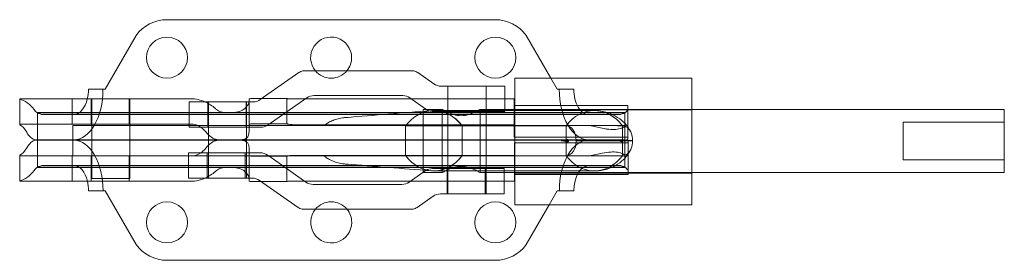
# Model space of a CAD drawing. Extents: x 34.5 to 49.7, y 9.5 to 20.4.
# Tile 2 of 3: x 34.5 to 44.2, y 18 to 20.4. Entities that reach past the tile are written whole.
import ezdxf

# ---------------------------------------------------------------- set-up
doc = ezdxf.new("R2010")
doc.units = 0
doc.header["$LTSCALE"] = 0.25
doc.header["$MEASUREMENT"] = 0
doc.layers.get('0').update_dxf_attribs({"linetype": 'CONTINUOUS'})
doc.layers.add('BORDER', color=7, linetype='CONTINUOUS')

# ---------------------------------------------------------------- blocks, each defined once
blk = doc.blocks.new('A$C0D86615D')
at = {"color": 0, "linetype": 'Continuous', "lineweight": 0}
for p, q in [((21.4913, 14.7455), (18.2413, 14.7455)), ((17.9365, 14.589), (17.6297, 14.058)), ((22.0404, 14.1658), (21.796, 14.589)), ((19.5871, 14.2403), (20.685, 14.2403)), ((19.5466, 14.2217), (19.1656, 13.9549)), ((20.8837, 14.1109), (20.7254, 14.2217)), ((21.684, 14.1658), (21.684, 13.8468)), ((23.434, 14.1658), (21.684, 14.1658)), ((22.1026, 14.058), (22.0404, 14.1658)), ((23.434, 12.9158), (23.434, 14.1658)), ((17.6297, 14.058), (17.4643, 14.058)), ((21.2112, 14.0883), (20.9554, 14.0883)), ((21.0227, 13.023), (21.0227, 14.0883)), ((21.5862, 14.0883), (21.2112, 14.0883)), ((21.3997, 13.023), (21.3997, 14.0883)), ((21.5862, 14.0883), (21.5862, 13.8565)), ((22.2683, 14.058), (22.1026, 14.058)), ((16.7843, 13.9632), (16.7843, 13.7132)), ((16.7843, 13.9632), (17.1787, 13.9632)), ((17.1787, 13.9632), (17.3037, 13.9632)), ((17.3037, 13.9632), (17.3037, 13.7132)), ((17.3037, 13.9632), (17.9688, 13.9632)), ((17.4912, 13.7132), (17.4912, 13.9632)), ((17.4972, 13.7132), (17.4972, 13.9632)), ((17.8662, 13.7132), (17.8662, 13.9632)), ((17.8742, 13.7132), (17.8742, 13.9632)), ((17.9688, 13.9632), (18.4785, 13.9632)), ((19.0537, 13.9323), (19.0537, 13.9613)), ((19.1162, 13.9652), (19.1803, 13.9652)), ((19.1803, 13.9652), (19.4287, 13.9652)), ((19.2444, 13.7049), (19.6254, 13.9717)), ((19.4287, 13.8339), (19.4287, 13.9652)), ((19.4912, 13.9613), (19.6106, 13.9613)), ((19.6106, 13.9613), (20.6614, 13.9613)), ((19.6971, 13.9943), (20.5749, 13.9943)), ((20.6466, 13.9717), (20.8048, 13.8609)), ((20.6614, 13.9613), (21.5862, 13.9613)), ((21.5862, 13.9613), (21.6787, 13.9613)), ((21.6787, 13.8584), (21.6787, 13.9613)), ((18.4621, 13.9323), (18.4621, 13.6981)), ((18.8362, 13.9323), (18.4621, 13.9323)), ((18.6477, 13.9323), (18.6477, 13.6823)), ((18.6514, 13.179), (18.6514, 13.9323)), ((19.0939, 13.9323), (18.8362, 13.9323)), ((19.0247, 13.9323), (19.0247, 13.6823)), ((19.0284, 13.179), (19.0284, 13.9323)), ((19.0537, 13.7073), (19.0537, 13.9323)), ((20.7778, 13.8394), (20.7778, 13.8584)), ((20.8085, 13.8584), (20.7778, 13.8584)), ((20.7778, 13.2568), (20.7778, 13.8394)), ((20.9653, 13.8584), (20.8085, 13.8584)), ((20.8765, 13.8383), (21.2112, 13.8383)), ((22.4703, 13.8468), (20.8822, 13.8468)), ((20.9653, 13.8584), (20.9653, 13.2334)), ((21.2112, 13.8383), (21.5862, 13.8383)), ((21.5862, 13.8584), (21.3403, 13.8584)), ((21.3403, 13.8584), (21.3403, 13.2334)), ((21.684, 13.8584), (21.5862, 13.8584)), ((21.5862, 13.8565), (21.5862, 13.8383)), ((21.6787, 13.8983), (21.684, 13.8983)), ((21.6787, 13.7073), (21.6787, 13.8584)), ((21.684, 13.8983), (22.8037, 13.8983)), ((23.434, 13.8584), (21.684, 13.8584)), ((23.434, 13.8533), (21.684, 13.8533)), ((21.684, 13.8468), (21.684, 13.2493)), ((22.8037, 13.5841), (22.8037, 13.8983)), ((26.5278, 13.8584), (23.434, 13.8584)), ((26.5278, 13.8584), (26.5278, 13.2334)), ((16.959, 13.8233), (16.9591, 13.8233)), ((16.959, 13.8233), (16.959, 13.5532)), ((16.9591, 13.8233), (16.9591, 13.828)), ((16.9591, 13.828), (22.7734, 13.828)), ((16.9591, 13.8233), (16.9591, 13.558)), ((16.9591, 13.8233), (18.8662, 13.8233)), ((22.7168, 13.808), (17.0157, 13.808)), ((22.7733, 13.8253), (18.8662, 13.8253)), ((19.4287, 13.7152), (19.4287, 13.8339)), ((22.7733, 13.558), (22.7733, 13.8253)), ((22.7734, 13.558), (22.7734, 13.828)), ((16.7843, 13.7132), (16.7843, 13.7053)), ((16.7843, 13.7132), (17.1787, 13.7132)), ((17.3037, 13.7132), (17.1787, 13.7132)), ((17.9688, 13.7132), (17.3037, 13.7132)), ((17.665, 13.6981), (17.3107, 13.6981)), ((17.3107, 13.3981), (17.3107, 13.6981)), ((17.4972, 13.6981), (17.4972, 13.7132)), ((17.4972, 13.1746), (17.4972, 13.6981)), ((17.4972, 13.3981), (17.4972, 13.6981)), ((18.5202, 13.6981), (17.665, 13.6981)), ((17.8742, 13.6981), (17.8742, 13.7132)), ((17.8742, 13.1746), (17.8742, 13.6981)), ((17.8742, 13.3981), (17.8742, 13.6981)), ((18.4621, 13.7132), (17.9688, 13.7132)), ((18.4785, 13.7132), (18.4621, 13.7132)), ((18.4621, 13.6981), (18.4621, 13.6823)), ((18.4621, 13.6823), (18.8362, 13.6823)), ((19.6006, 13.6981), (18.5202, 13.6981)), ((18.6514, 13.3981), (18.6514, 13.6981)), ((18.8362, 13.6823), (19.1727, 13.6823)), ((19.0284, 13.3981), (19.0284, 13.6981)), ((19.0537, 13.7073), (19.0537, 13.6413)), ((19.2592, 13.7152), (19.1162, 13.7152)), ((19.4287, 13.7152), (19.2592, 13.7152)), ((19.8083, 13.7073), (19.4912, 13.7073)), ((22.127, 13.6981), (19.6006, 13.6981)), ((21.6787, 13.7073), (19.8083, 13.7073)), ((20.6029, 13.5493), (20.6029, 13.6968)), ((22.1909, 13.6968), (20.6029, 13.6968)), ((20.6035, 13.6975), (22.127, 13.6975)), ((20.6035, 13.3986), (20.6035, 13.6975)), ((21.1627, 13.6971), (21.1551, 13.697)), ((21.1621, 13.3984), (21.1621, 13.6977)), ((21.1627, 13.6971), (21.1627, 13.3991)), ((21.6787, 13.6352), (21.6787, 13.7073)), ((22.141, 13.6981), (22.127, 13.6981)), ((22.141, 13.6981), (22.4243, 13.6981)), ((22.1909, 13.6968), (22.1909, 13.3993)), ((22.1911, 13.3991), (22.1911, 13.697)), ((22.7777, 13.6981), (22.4243, 13.6981)), ((22.7496, 13.6968), (22.7014, 13.6968)), ((22.7494, 13.697), (22.7494, 13.3991)), ((22.7496, 13.3993), (22.7496, 13.6968)), ((25.5278, 13.3584), (25.5278, 13.7334)), ((26.5278, 13.7334), (25.5278, 13.7334)), ((16.959, 13.5532), (18.8662, 13.5532)), ((16.9591, 13.558), (18.8662, 13.558)), ((16.9596, 13.5581), (18.8668, 13.5581)), ((16.9596, 13.288), (16.9596, 13.5581)), ((16.9597, 13.288), (16.9597, 13.5533)), ((16.9597, 13.5533), (18.8668, 13.5533)), ((18.8662, 13.558), (18.8662, 13.5552)), ((18.8662, 13.558), (22.7733, 13.558)), ((18.8662, 13.5552), (22.7733, 13.5552)), ((18.8662, 13.5552), (18.8662, 13.5532)), ((18.8668, 13.5561), (18.8668, 13.5581)), ((18.8668, 13.5561), (22.774, 13.5561)), ((18.8668, 13.5533), (18.8668, 13.5561)), ((18.8668, 13.5533), (22.774, 13.5533)), ((20.6029, 13.5468), (20.6029, 13.5493)), ((20.6029, 13.5468), (20.6029, 13.3993)), ((21.6787, 13.5841), (21.6787, 13.6352)), ((22.8037, 13.5841), (21.6787, 13.5841)), ((22.1919, 13.5481), (22.141, 13.5481)), ((22.201, 13.5589), (22.201, 13.5592)), ((22.2914, 13.5494), (22.2914, 13.5494)), ((22.2914, 13.5494), (22.8497, 13.5494)), ((22.2914, 13.5467), (22.8497, 13.5467)), ((22.2914, 13.5467), (22.2914, 13.5467)), ((22.7108, 13.5481), (22.7473, 13.5481)), ((22.7408, 13.5578), (22.7408, 13.5575)), ((22.7733, 13.5552), (22.7733, 13.558)), ((22.7734, 13.558), (22.7733, 13.558)), ((22.774, 13.5561), (22.774, 13.5533)), ((22.774, 13.5533), (22.774, 13.286)), ((22.7741, 13.5533), (22.774, 13.5533)), ((22.7741, 13.5533), (22.7741, 13.2833)), ((22.8037, 13.5612), (22.8037, 13.5841)), ((22.8043, 13.5501), (22.8043, 13.5272)), ((19.0543, 13.404), (19.0543, 13.47)), ((22.8043, 13.5272), (21.6793, 13.5272)), ((21.6793, 13.5272), (21.6793, 13.4761)), ((21.6793, 13.4761), (21.6793, 13.404)), ((22.201, 13.5372), (22.201, 13.5369)), ((22.7408, 13.5384), (22.7408, 13.5386)), ((22.8043, 13.5272), (22.8043, 13.2131)), ((16.785, 13.3981), (16.785, 13.406)), ((16.785, 13.1481), (16.785, 13.3981)), ((16.785, 13.3981), (17.1793, 13.3981)), ((17.3043, 13.3981), (17.1793, 13.3981)), ((17.3043, 13.1481), (17.3043, 13.3981)), ((17.6749, 13.3981), (17.3043, 13.3981)), ((17.4918, 13.1481), (17.4918, 13.3981)), ((18.5202, 13.3981), (17.6749, 13.3981)), ((17.8668, 13.1481), (17.8668, 13.3981)), ((18.4539, 13.429), (18.828, 13.429)), ((18.4539, 13.3981), (18.4539, 13.429)), ((18.4539, 13.179), (18.4539, 13.3981)), ((19.6006, 13.3981), (18.5202, 13.3981)), ((18.6395, 13.429), (18.6395, 13.179)), ((18.828, 13.429), (19.1645, 13.429)), ((19.0165, 13.429), (19.0165, 13.179)), ((19.0543, 13.404), (19.0543, 13.179)), ((19.251, 13.3961), (19.1168, 13.3961)), ((19.2362, 13.4064), (19.2481, 13.3981)), ((19.2481, 13.3981), (19.6172, 13.1396)), ((19.4293, 13.3961), (19.251, 13.3961)), ((19.4293, 13.3961), (19.4293, 13.2712)), ((21.6793, 13.404), (19.4918, 13.404)), ((22.127, 13.3981), (19.6006, 13.3981)), ((22.1909, 13.3993), (20.6029, 13.3993)), ((20.6035, 13.3986), (22.127, 13.3986)), ((21.1627, 13.3991), (21.1551, 13.3991)), ((21.6793, 13.404), (21.6793, 13.2334)), ((22.141, 13.3981), (22.127, 13.3981)), ((22.141, 13.3981), (22.4243, 13.3981)), ((22.7777, 13.3981), (22.4243, 13.3981)), ((22.7496, 13.3993), (22.7014, 13.3993)), ((26.5278, 13.3584), (25.5278, 13.3584)), ((16.9596, 13.288), (16.9597, 13.288)), ((16.9597, 13.288), (16.9597, 13.2833)), ((16.9597, 13.288), (18.8668, 13.288)), ((16.9597, 13.2833), (22.7741, 13.2833)), ((22.7175, 13.3033), (17.0163, 13.3033)), ((22.774, 13.286), (18.8668, 13.286)), ((19.4293, 13.2712), (19.4293, 13.1461)), ((20.7778, 13.2372), (20.7778, 13.2568)), ((20.8683, 13.273), (21.203, 13.273)), ((21.0145, 13.273), (21.0145, 13.023)), ((21.203, 13.273), (21.578, 13.273)), ((21.3915, 13.273), (21.3915, 13.023)), ((21.578, 13.273), (21.578, 13.2374)), ((17.8742, 13.1746), (17.4972, 13.1746)), ((18.828, 13.179), (18.4539, 13.179)), ((19.0857, 13.179), (18.828, 13.179)), ((19.0543, 13.179), (19.0543, 13.15)), ((19.5384, 12.8896), (19.1574, 13.1564)), ((20.6384, 13.1396), (20.7966, 13.2504)), ((20.7778, 13.2334), (20.7778, 13.2372)), ((20.9653, 13.2334), (20.7778, 13.2334)), ((20.8822, 13.2493), (22.4703, 13.2493)), ((21.578, 13.2334), (21.3403, 13.2334)), ((21.578, 13.2374), (21.578, 13.023)), ((21.684, 13.2334), (21.578, 13.2334)), ((21.6793, 13.2334), (21.6793, 13.15)), ((21.6793, 13.2131), (21.684, 13.2131)), ((21.684, 13.2493), (21.684, 12.9158)), ((23.434, 13.2334), (21.684, 13.2334)), ((23.434, 13.2283), (21.684, 13.2283)), ((21.684, 13.2131), (22.8043, 13.2131)), ((26.5278, 13.2334), (23.434, 13.2334)), ((16.785, 13.1481), (17.1793, 13.1481)), ((17.1793, 13.1481), (17.3043, 13.1481)), ((17.3043, 13.1481), (17.9695, 13.1481)), ((17.9695, 13.1481), (18.4792, 13.1481)), ((19.1168, 13.1461), (19.1722, 13.1461)), ((19.1722, 13.1461), (19.4293, 13.1461)), ((19.4918, 13.15), (19.6024, 13.15)), ((19.6024, 13.15), (20.6532, 13.15)), ((19.6889, 13.117), (20.5667, 13.117)), ((20.6532, 13.15), (21.578, 13.15)), ((21.578, 13.15), (21.6793, 13.15)), ((17.6304, 13.0533), (17.4649, 13.0533)), ((17.9372, 12.5223), (17.6304, 13.0533)), ((20.8755, 13.0004), (20.7172, 12.8896)), ((21.203, 13.023), (20.9472, 13.023)), ((21.578, 13.023), (21.203, 13.023)), ((22.1033, 13.0533), (22.0239, 12.9158)), ((22.2689, 13.0533), (22.1033, 13.0533)), ((19.5789, 12.871), (20.6768, 12.871)), ((23.434, 12.9158), (21.684, 12.9158)), ((22.0239, 12.9158), (21.7967, 12.5223)), ((21.4919, 12.3658), (18.2419, 12.3658))]:
    blk.add_line(p, q, dxfattribs=at)
for centre in [(18.2413, 14.3705), (21.4913, 14.3705), (18.2419, 12.7408), (21.4919, 12.7408)]:
    blk.add_circle(centre, 0.2031, dxfattribs=at)
for centre, radius, start, end in [((18.2413, 14.3705), 0.375, 90, 144.35641), ((21.4913, 14.3705), 0.375, 35.64359, 90), ((19.8663, 14.3705), 0.2031, 0, 219.85394), ((19.8663, 14.3705), 0.2031, 320.14606, 0), ((19.6183, 14.1193), 0.125, 104.45988, 125), ((19.8663, 14.3705), 0.2031, 219.85394, 320.14606), ((20.6537, 14.1193), 0.125, 55, 75.54012), ((20.9554, 14.2133), 0.125, 235, 270), ((19.0939, 14.0573), 0.125, 270, 305), ((19.6971, 13.8693), 0.125, 90, 125), ((20.5749, 13.8693), 0.125, 55, 90), ((20.8765, 13.9633), 0.125, 235, 252.29831), ((20.8765, 13.9633), 0.125, 252.29831, 270), ((19.1727, 13.8073), 0.125, 270, 299.08691), ((19.1727, 13.8073), 0.125, 299.08691, 305), ((19.1645, 13.304), 0.125, 55, 90), ((20.8683, 13.148), 0.125, 121.37071, 125), ((20.8683, 13.148), 0.125, 90, 121.37071), ((19.0857, 13.054), 0.125, 55, 90), ((19.6889, 13.242), 0.125, 235, 270), ((20.5667, 13.242), 0.125, 270, 305), ((20.9472, 12.898), 0.125, 90, 125), ((19.6101, 12.992), 0.125, 235, 255.54012), ((19.8669, 12.7408), 0.2031, 140.14606, 0), ((19.8669, 12.7408), 0.2031, 39.85394, 140.14606), ((19.8669, 12.7408), 0.2031, 0, 39.85394), ((20.6456, 12.992), 0.125, 284.45988, 305), ((18.2419, 12.7408), 0.375, 215.64359, 270), ((21.4919, 12.7408), 0.375, 270, 324.35641)]:
    blk.add_arc(centre, radius, start, end, dxfattribs=at)
for centre, major_axis, ratio, start_param, end_param in [((17.3199, 14.058), (0, 0.5), 0.57735, 3.141593, 4.712389), ((17.3199, 14.058), (0, -0.25), 0.57735, 1.18199, 1.570796), ((22.4126, 14.058), (0, -0.5), 0.57735, 4.712389, 6.283185), ((22.4126, 14.058), (0, 0.25), 0.57735, 1.570796, 3.141593), ((16.7482, 13.4632), (0, 0.5), 0.57735, 5.61778, 6.157857), ((17.3199, 14.058), (0, -0.25), 0.57735, 0, 1.18199), ((18.4785, 13.4632), (0, -0.5), 0.818713, 2.787967, 3.141593), ((17.0156, 14.0532), (0, 0.25), 0.57735, 2.476187, 2.738643), ((18.4785, 13.4632), (0, -0.5), 0.818713, 2.507364, 2.787967), ((20.8822, 13.303), (0, 0.5437), 0.74492, 0.035105, 0.757601), ((20.8835, 13.3032), (0, 0.5436), 0.74492, 0.038392, 0.757877), ((20.8835, 13.3032), (0, 0.5436), 0.74492, 6.267656, 6.321577), ((20.8822, 13.303), (0, 0.5437), 0.74492, 0, 0.035105), ((20.8822, 13.303), (0, 0.5437), 0.74492, 5.525584, 6.283185), ((20.8835, 13.3032), (0, 0.5436), 0.74492, 5.525309, 6.267656), ((22.4703, 13.303), (0, 0.5437), 0.74492, 6.283087, 7.044198), ((22.4703, 13.3032), (0, 0.5436), 0.74492, 6.283087, 7.043779), ((22.4703, 13.303), (0, 0.5437), 0.74492, 5.522173, 6.283087), ((22.4703, 13.3032), (0, 0.5436), 0.74492, 5.522592, 6.283087), ((22.7167, 14.0552), (0, -0.25), 0.57735, 0.40295, 0.646171), ((17.0157, 14.058), (0, 0.25), 0.57735, 2.738643, 3.141593), ((20.0362, 13.2354), (0, 0.5438), 0.74492, 0, 0.059324), ((22.7168, 14.058), (0, -0.25), 0.57735, 0, 0.40295), ((16.7482, 13.4632), (0, -0.25), 0.57735, 2.318559, 2.888912), ((18.4785, 13.4632), (0, 0.25), 0.818713, 5.460152, 6.283185), ((20.8822, 13.303), (0, 0.5437), 0.74492, 0.758988, 0.761013), ((20.8835, 13.3032), (0, 0.5436), 0.74492, 5.522592, 5.524425), ((22.1911, 13.5467), (0, 0.1503), 0.667154, 4.730262, 6.283185), ((22.7494, 13.5467), (0, 0.1503), 0.667154, 5.26293, 6.283185), ((16.9599, 13.8032), (0, -0.25), 0.57735, 5.460152, 6.146505), ((16.9606, 13.3081), (0, 0.25), 0.57735, 0.13668, 0.823034), ((16.9599, 13.8032), (0, -0.25), 0.57735, 6.146505, 6.276761), ((16.9606, 13.3081), (0, 0.25), 0.57735, 0.006424, 0.13668), ((17.3206, 13.0533), (0, -0.5), 0.57735, 1.570796, 3.141593), ((18.7787, 13.8032), (0, 0.25), 0.818713, 2.318559, 2.856433), ((18.7793, 13.3081), (0, -0.25), 0.818713, 3.426753, 3.964626), ((22.4133, 13.0533), (0, 0.5), 0.57735, 0, 1.570796), ((22.1911, 13.5494), (0, -0.1503), 0.667154, 0, 1.552924), ((22.4703, 13.153), (0, 0.5437), 0.74492, 0.727324, 0.757601), ((22.4703, 13.9431), (0, -0.5437), 0.74492, 5.525584, 5.555862), ((22.4703, 13.1546), (0, 0.5424), 0.74492, 0.729508, 0.759098), ((22.4703, 13.9416), (0, -0.5424), 0.74492, 5.524087, 5.553678), ((22.1911, 13.5494), (0, -0.1503), 0.667154, 1.56186, 1.570796), ((22.1911, 13.5467), (0, 0.1503), 0.667154, 4.712389, 4.721325), ((22.4703, 13.153), (0, 0.5437), 0.74492, 5.525584, 5.551925), ((22.4703, 13.1546), (0, 0.5424), 0.74492, 5.524087, 5.549723), ((22.4703, 13.9431), (0, -0.5437), 0.74492, 0.731261, 0.757601), ((22.4703, 13.9416), (0, -0.5424), 0.74492, 0.733462, 0.759098), ((22.7724, 13.8052), (0, 0.25), 0.57735, 3.148017, 3.359743), ((22.7731, 13.3061), (0, -0.25), 0.57735, 2.923442, 3.135168), ((22.7494, 13.5467), (0, 0.1503), 0.667154, 4.730262, 5.26293), ((22.7494, 13.5494), (0, -0.1503), 0.667154, 1.020255, 1.552924), ((22.7494, 13.5494), (0, -0.1503), 0.667154, 1.56186, 1.570796), ((22.7494, 13.5467), (0, 0.1503), 0.667154, 4.712389, 4.721325), ((16.7489, 13.6481), (0, 0.25), 0.57735, 3.394273, 3.964626), ((18.4792, 13.6481), (0, -0.25), 0.818713, 0, 0.823034), ((22.7494, 13.5494), (0, -0.1503), 0.667154, 0, 1.020255), ((20.8822, 13.7931), (0, -0.5437), 0.74492, 5.522173, 5.524198), ((20.8822, 13.7931), (0, -0.5437), 0.74492, 5.525584, 6.24808), ((20.8835, 13.7929), (0, -0.5436), 0.74492, 5.525309, 6.244794), ((20.8822, 13.7931), (0, -0.5437), 0.74492, 0, 0.757601), ((20.8835, 13.7929), (0, -0.5436), 0.74492, 0.015529, 0.757877), ((20.8835, 13.7929), (0, -0.5436), 0.74492, 0.75876, 0.760594), ((22.4703, 13.7931), (0, -0.5437), 0.74492, 5.522173, 6.283283), ((22.4703, 13.793), (0, -0.5436), 0.74492, 5.522592, 6.283283), ((22.4703, 13.7931), (0, -0.5437), 0.74492, 0.000098, 0.761013), ((22.4703, 13.793), (0, -0.5436), 0.74492, 0.000098, 0.760594), ((16.7489, 13.6481), (0, -0.5), 0.57735, 0.125328, 0.665405), ((17.0162, 13.0581), (0, -0.25), 0.57735, 3.544543, 3.806998), ((17.0163, 13.0533), (0, -0.25), 0.57735, 3.141593, 3.544543), ((17.3206, 13.0533), (0, 0.25), 0.57735, 5.101196, 6.283185), ((20.0362, 13.8607), (0, -0.5438), 0.74492, 6.223861, 6.283185), ((22.4133, 13.0533), (0, -0.25), 0.57735, 3.141593, 4.712389), ((22.7175, 13.0533), (0, 0.25), 0.57735, 5.880235, 6.283185), ((22.7174, 13.0561), (0, 0.25), 0.57735, 5.637014, 5.880235), ((18.4792, 13.6481), (0, 0.5), 0.818713, 3.141593, 3.495219), ((18.4792, 13.6481), (0, 0.5), 0.818713, 3.495219, 3.775822), ((20.8822, 13.7931), (0, -0.5437), 0.74492, 6.24808, 6.283185), ((20.8835, 13.7929), (0, -0.5436), 0.74492, 6.244794, 6.298715), ((17.3206, 13.0533), (0, 0.25), 0.57735, 4.712389, 5.101196)]:
    blk.add_ellipse(centre, major_axis=major_axis, ratio=ratio, start_param=start_param, end_param=end_param, dxfattribs=at)
for points, knots in [([(19.0537, 13.9613), (19.0537, 13.9623), (19.0552, 13.9632), (19.0616, 13.9643), (19.0664, 13.9647), (19.0775, 13.9651), (19.0845, 13.9652), (19.0999, 13.9653), (19.1083, 13.9652), (19.1162, 13.9652)], [0.09498582, 0.09498582, 0.09498582, 0.09498582, 0.11860642, 0.11860642, 0.14222702, 0.14222702, 0.1657724, 0.1657724, 0.18931778, 0.18931778, 0.18931778, 0.18931778]), ([(19.4287, 13.9652), (19.4287, 13.9652), (19.4302, 13.965), (19.4366, 13.9643), (19.4414, 13.9638), (19.4525, 13.9628), (19.4595, 13.9623), (19.4749, 13.9615), (19.4833, 13.9613), (19.4912, 13.9613)], [-0.09427762, -0.09427762, -0.09427762, -0.09427762, -0.07070831, -0.07070831, -0.04713901, -0.04713901, -0.0235695, -0.0235695, 0, 0, 0, 0]), ([(18.7322, 13.8566), (18.7383, 13.8517), (18.745, 13.8475), (18.7665, 13.8367), (18.7848, 13.8313), (18.8246, 13.8246), (18.8461, 13.8233), (18.8662, 13.8233)], [0.9756314, 0.9756314, 0.9756314, 0.9756314, 1.0032615, 1.0032615, 1.0633802, 1.0633802, 1.1234988, 1.1234988, 1.1234988, 1.1234988]), ([(18.8662, 13.8253), (18.8918, 13.8253), (18.9188, 13.8274), (18.9654, 13.8382), (18.9852, 13.8466), (19.0001, 13.8586)], [0, 0, 0, 0, 0.077024, 0.077024, 0.1498968, 0.1498968, 0.1498968, 0.1498968]), ([(19.0001, 13.8586), (19.0153, 13.8708), (19.0285, 13.8841), (19.048, 13.9101), (19.0535, 13.9226), (19.0537, 13.9323)], [0.1547993, 0.1547993, 0.1547993, 0.1547993, 0.228469, 0.228469, 0.3098659, 0.3098659, 0.3098659, 0.3098659]), ([(21.1528, 13.7959), (21.1285, 13.7959), (21.1031, 13.7999), (21.0573, 13.8127), (21.0366, 13.8213), (21.004, 13.8365), (20.9897, 13.8444), (20.9703, 13.8554), (20.9653, 13.8584), (20.9653, 13.8584)], [0, 0, 0, 0, 0.0730999, 0.0730999, 0.1461999, 0.1461999, 0.2188282, 0.2188282, 0.2914565, 0.2914565, 0.2914565, 0.2914565]), ([(21.3403, 13.8584), (21.3403, 13.8584), (21.3354, 13.8554), (21.316, 13.8444), (21.3017, 13.8365), (21.2691, 13.8213), (21.2484, 13.8127), (21.2025, 13.7999), (21.1772, 13.7959), (21.1528, 13.7959)], [0.8743694, 0.8743694, 0.8743694, 0.8743694, 0.9469977, 0.9469977, 1.019626, 1.019626, 1.092726, 1.092726, 1.1658259, 1.1658259, 1.1658259, 1.1658259]), ([(22.4703, 13.8468), (22.5147, 13.8468), (22.5589, 13.8397), (22.6379, 13.8152), (22.6727, 13.798), (22.7302, 13.7607), (22.753, 13.7408), (22.789, 13.7029), (22.8023, 13.6849), (22.8226, 13.6526), (22.8296, 13.6381), (22.8349, 13.6253)], [0, 0, 0, 0, 0.204051, 0.204051, 0.408102, 0.408102, 0.612153, 0.612153, 0.816204, 0.816204, 1.020255, 1.020255, 1.020255, 1.020255]), ([(20.0202, 13.7789), (20.006, 13.7783), (19.9918, 13.777), (19.9588, 13.7722), (19.9402, 13.768), (19.9051, 13.7577), (19.8885, 13.7515), (19.8578, 13.7377), (19.8437, 13.7301), (19.818, 13.7144), (19.8064, 13.7062), (19.7961, 13.6981)], [0.0263074, 0.0263074, 0.0263074, 0.0263074, 0.0969634, 0.0969634, 0.1939268, 0.1939268, 0.2908902, 0.2908902, 0.3878536, 0.3878536, 0.484817, 0.484817, 0.484817, 0.484817]), ([(19.1162, 13.7152), (19.1083, 13.7152), (19.0999, 13.7153), (19.0845, 13.7151), (19.0775, 13.715), (19.0663, 13.7142), (19.0615, 13.7134), (19.0552, 13.711), (19.0537, 13.7093), (19.0537, 13.7073)], [0.1926432, 0.1926432, 0.1926432, 0.1926432, 0.21619599, 0.21619599, 0.23974878, 0.23974878, 0.26361026, 0.26361026, 0.28747175, 0.28747175, 0.28747175, 0.28747175]), ([(19.4912, 13.7073), (19.4833, 13.7073), (19.4749, 13.7077), (19.4595, 13.7092), (19.4525, 13.7103), (19.4414, 13.7123), (19.4366, 13.7134), (19.4302, 13.7148), (19.4287, 13.7152), (19.4287, 13.7152)], [0, 0, 0, 0, 0.02365301, 0.02365301, 0.04730603, 0.04730603, 0.07095574, 0.07095574, 0.09460544, 0.09460544, 0.09460544, 0.09460544]), ([(22.4243, 13.6981), (22.4665, 13.6895), (22.508, 13.6798), (22.578, 13.6661), (22.6072, 13.6615), (22.6581, 13.6581), (22.6796, 13.6589), (22.7211, 13.6651), (22.7394, 13.6715), (22.7649, 13.6849), (22.7732, 13.6919), (22.7777, 13.6981)], [0, 0, 0, 0, 0.1291735, 0.1291735, 0.2306282, 0.2306282, 0.3212201, 0.3212201, 0.4299689, 0.4299689, 0.5261706, 0.5261706, 0.5261706, 0.5261706]), ([(18.8662, 13.5532), (18.837, 13.5532), (18.8065, 13.553), (18.7568, 13.5554), (18.7366, 13.5578), (18.7211, 13.5633)], [1.4463302, 1.4463302, 1.4463302, 1.4463302, 1.533733, 1.533733, 1.6084245, 1.6084245, 1.6084245, 1.6084245]), ([(18.8668, 13.5581), (18.8377, 13.5581), (18.8072, 13.5583), (18.7575, 13.5559), (18.7373, 13.5535), (18.7218, 13.548)], [1.4463302, 1.4463302, 1.4463302, 1.4463302, 1.533733, 1.533733, 1.6084245, 1.6084245, 1.6084245, 1.6084245]), ([(19.0536, 13.6352), (19.0534, 13.6301), (19.0531, 13.6251), (19.0513, 13.6104), (19.0488, 13.6005), (19.04, 13.5841), (19.0338, 13.5775), (19.0173, 13.5668), (19.0034, 13.5623), (18.9736, 13.5571), (18.9537, 13.5561), (18.9108, 13.5552), (18.8877, 13.5552), (18.8662, 13.5552)], [0.657125, 0.657125, 0.657125, 0.657125, 0.6779479, 0.6779479, 0.7231891, 0.7231891, 0.7684303, 0.7684303, 0.8237402, 0.8237402, 0.8883177, 0.8883177, 0.9528953, 0.9528953, 0.9528953, 0.9528953]), ([(19.0542, 13.4761), (19.0541, 13.4812), (19.0538, 13.4862), (19.052, 13.5009), (19.0494, 13.5108), (19.0407, 13.5273), (19.0344, 13.5339), (19.0179, 13.5445), (19.0041, 13.5491), (18.9743, 13.5542), (18.9544, 13.5552), (18.9114, 13.5561), (18.8884, 13.5561), (18.8668, 13.5561)], [0.657125, 0.657125, 0.657125, 0.657125, 0.6779479, 0.6779479, 0.7231891, 0.7231891, 0.7684303, 0.7684303, 0.8237402, 0.8237402, 0.8883177, 0.8883177, 0.9528953, 0.9528953, 0.9528953, 0.9528953]), ([(22.2155, 13.5481), (22.2148, 13.5481), (22.2142, 13.5481), (22.211, 13.5481), (22.2084, 13.5481), (22.2039, 13.5481), (22.2019, 13.5481), (22.1981, 13.5481), (22.1962, 13.5481), (22.194, 13.5481), (22.1934, 13.5481), (22.1927, 13.5481), (22.1925, 13.5481), (22.1923, 13.5481), (22.1922, 13.5481), (22.1922, 13.5481)], [2.05155015, 2.05155015, 2.05155015, 2.05155015, 2.05530049, 2.05530049, 2.06995266, 2.06995266, 2.08066169, 2.08066169, 2.09160007, 2.09160007, 2.09858901, 2.09858901, 2.10281367, 2.10281367, 2.104037, 2.104037, 2.104037, 2.104037]), ([(22.2155, 13.5481), (22.2153, 13.5495), (22.2149, 13.551), (22.2137, 13.5536), (22.2128, 13.5549), (22.2107, 13.557), (22.2094, 13.5579), (22.2068, 13.5589), (22.2056, 13.5592), (22.2032, 13.5594), (22.2021, 13.5592), (22.201, 13.5589)], [0, 0, 0, 0, 0.0044509, 0.0044509, 0.00915621, 0.00915621, 0.01428948, 0.01428948, 0.01868311, 0.01868311, 0.02274241, 0.02274241, 0.02274241, 0.02274241]), ([(22.2155, 13.5481), (22.2153, 13.5466), (22.2149, 13.5452), (22.2137, 13.5425), (22.2128, 13.5413), (22.2107, 13.5391), (22.2094, 13.5383), (22.2068, 13.5372), (22.2056, 13.5369), (22.2032, 13.5368), (22.2021, 13.5369), (22.201, 13.5372)], [0, 0, 0, 0, 0.0044509, 0.0044509, 0.00915621, 0.00915621, 0.01428948, 0.01428948, 0.01868311, 0.01868311, 0.02274241, 0.02274241, 0.02274241, 0.02274241]), ([(22.7408, 13.5575), (22.7415, 13.5579), (22.7423, 13.5579), (22.7438, 13.5574), (22.7445, 13.5568), (22.7457, 13.5551), (22.7462, 13.554), (22.7467, 13.552), (22.7469, 13.5513), (22.7472, 13.5497), (22.7473, 13.5489), (22.7473, 13.5481)], [0, 0, 0, 0, 0.00516425, 0.00516425, 0.01023279, 0.01023279, 0.01487938, 0.01487938, 0.01741715, 0.01741715, 0.01996774, 0.01996774, 0.01996774, 0.01996774]), ([(22.7408, 13.5386), (22.7415, 13.5382), (22.7423, 13.5382), (22.7438, 13.5388), (22.7445, 13.5394), (22.7457, 13.5411), (22.7462, 13.5421), (22.7467, 13.5441), (22.7469, 13.5448), (22.7472, 13.5464), (22.7473, 13.5472), (22.7473, 13.5481)], [0, 0, 0, 0, 0.00516425, 0.00516425, 0.01023279, 0.01023279, 0.01487938, 0.01487938, 0.01741715, 0.01741715, 0.01996774, 0.01996774, 0.01996774, 0.01996774]), ([(22.7457, 13.5549), (22.746, 13.5544), (22.7462, 13.5539), (22.7467, 13.5528), (22.747, 13.5524), (22.7474, 13.5514), (22.7476, 13.551), (22.748, 13.5501), (22.7482, 13.5496), (22.7486, 13.5488), (22.7487, 13.5484), (22.7489, 13.5481)], [0.91899655, 0.91899655, 0.91899655, 0.91899655, 0.9362846, 0.9362846, 0.95357264, 0.95357264, 0.97086069, 0.97086069, 0.98814874, 0.98814874, 1.00543678, 1.00543678, 1.00543678, 1.00543678]), ([(22.7489, 13.5481), (22.7487, 13.5477), (22.7486, 13.5473), (22.7482, 13.5465), (22.748, 13.5461), (22.7476, 13.5452), (22.7474, 13.5447), (22.747, 13.5438), (22.7467, 13.5433), (22.7462, 13.5423), (22.746, 13.5418), (22.7457, 13.5412)], [8.41934118, 8.41934118, 8.41934118, 8.41934118, 8.43662922, 8.43662922, 8.45391727, 8.45391727, 8.47120532, 8.47120532, 8.48849336, 8.48849336, 8.50578141, 8.50578141, 8.50578141, 8.50578141]), ([(22.7489, 13.5481), (22.749, 13.5481), (22.7487, 13.5481), (22.7483, 13.5481), (22.7481, 13.5481), (22.7477, 13.5481), (22.7475, 13.5481), (22.7473, 13.5481)], [0.43271279, 0.43271279, 0.43271279, 0.43271279, 0.4477951, 0.4477951, 0.46046234, 0.46046234, 0.47254242, 0.47254242, 0.47254242, 0.47254242]), ([(19.1168, 13.3961), (19.109, 13.3961), (19.1006, 13.396), (19.0852, 13.3962), (19.0782, 13.3963), (19.067, 13.3971), (19.0622, 13.3979), (19.0558, 13.4003), (19.0543, 13.402), (19.0543, 13.404)], [0.1926432, 0.1926432, 0.1926432, 0.1926432, 0.21619599, 0.21619599, 0.23974878, 0.23974878, 0.26361026, 0.26361026, 0.28747175, 0.28747175, 0.28747175, 0.28747175]), ([(19.4379, 13.3981), (19.4365, 13.3978), (19.4352, 13.3975), (19.4309, 13.3965), (19.4293, 13.3961), (19.4293, 13.3961)], [0.06287419, 0.06287419, 0.06287419, 0.06287419, 0.07095574, 0.07095574, 0.09460544, 0.09460544, 0.09460544, 0.09460544]), ([(19.4918, 13.404), (19.4839, 13.404), (19.4756, 13.4036), (19.4602, 13.4021), (19.4532, 13.401), (19.444, 13.3993), (19.4407, 13.3987), (19.4379, 13.3981)], [0, 0, 0, 0, 0.02365301, 0.02365301, 0.04730603, 0.04730603, 0.06287419, 0.06287419, 0.06287419, 0.06287419]), ([(19.7961, 13.3981), (19.8064, 13.3899), (19.818, 13.3817), (19.8437, 13.366), (19.8578, 13.3584), (19.8885, 13.3446), (19.9051, 13.3384), (19.9402, 13.3281), (19.9588, 13.324), (19.9918, 13.3192), (20.006, 13.3178), (20.0202, 13.3173)], [2.6567756, 2.6567756, 2.6567756, 2.6567756, 2.753739, 2.753739, 2.8507024, 2.8507024, 2.9476658, 2.9476658, 3.0446292, 3.0446292, 3.1152853, 3.1152853, 3.1152853, 3.1152853]), ([(22.4243, 13.3981), (22.4665, 13.4066), (22.508, 13.4163), (22.578, 13.43), (22.6072, 13.4346), (22.6581, 13.438), (22.6796, 13.4373), (22.7211, 13.431), (22.7394, 13.4247), (22.7649, 13.4112), (22.7732, 13.4043), (22.7777, 13.3981)], [0, 0, 0, 0, 0.1291735, 0.1291735, 0.2306282, 0.2306282, 0.3212201, 0.3212201, 0.4299689, 0.4299689, 0.5261706, 0.5261706, 0.5261706, 0.5261706]), ([(18.7329, 13.2547), (18.7389, 13.2596), (18.7456, 13.2638), (18.7671, 13.2746), (18.7855, 13.28), (18.8253, 13.2867), (18.8468, 13.288), (18.8668, 13.288)], [0.9756314, 0.9756314, 0.9756314, 0.9756314, 1.0032615, 1.0032615, 1.0633802, 1.0633802, 1.1234988, 1.1234988, 1.1234988, 1.1234988]), ([(18.8668, 13.286), (18.8925, 13.286), (18.9195, 13.2839), (18.9661, 13.2731), (18.9859, 13.2647), (19.0008, 13.2527)], [0, 0, 0, 0, 0.077024, 0.077024, 0.1498968, 0.1498968, 0.1498968, 0.1498968]), ([(19.0008, 13.2527), (19.016, 13.2405), (19.0291, 13.2272), (19.0487, 13.2012), (19.0542, 13.1887), (19.0543, 13.179)], [0.1547993, 0.1547993, 0.1547993, 0.1547993, 0.228469, 0.228469, 0.3098659, 0.3098659, 0.3098659, 0.3098659]), ([(20.9653, 13.2334), (20.9653, 13.2334), (20.9703, 13.2365), (20.9897, 13.2475), (21.004, 13.2554), (21.0366, 13.2706), (21.0573, 13.2792), (21.1031, 13.292), (21.1285, 13.2959), (21.1528, 13.2959)], [0.8743694, 0.8743694, 0.8743694, 0.8743694, 0.9469977, 0.9469977, 1.019626, 1.019626, 1.092726, 1.092726, 1.1658259, 1.1658259, 1.1658259, 1.1658259]), ([(21.1528, 13.2959), (21.1772, 13.2959), (21.2025, 13.292), (21.2484, 13.2792), (21.2691, 13.2706), (21.3017, 13.2554), (21.316, 13.2475), (21.3354, 13.2365), (21.3403, 13.2334), (21.3403, 13.2334)], [0, 0, 0, 0, 0.0730999, 0.0730999, 0.1461999, 0.1461999, 0.2188282, 0.2188282, 0.2914565, 0.2914565, 0.2914565, 0.2914565]), ([(19.0543, 13.15), (19.0543, 13.149), (19.0559, 13.1482), (19.0623, 13.147), (19.0671, 13.1466), (19.0782, 13.1462), (19.0852, 13.1461), (19.1006, 13.1461), (19.109, 13.1461), (19.1168, 13.1461)], [0.09498582, 0.09498582, 0.09498582, 0.09498582, 0.11860642, 0.11860642, 0.14222702, 0.14222702, 0.1657724, 0.1657724, 0.18931778, 0.18931778, 0.18931778, 0.18931778]), ([(19.4293, 13.1461), (19.4293, 13.1461), (19.4309, 13.1463), (19.4373, 13.147), (19.4421, 13.1475), (19.4532, 13.1485), (19.4602, 13.149), (19.4756, 13.1498), (19.484, 13.15), (19.4918, 13.15)], [-0.09427762, -0.09427762, -0.09427762, -0.09427762, -0.07070831, -0.07070831, -0.04713901, -0.04713901, -0.0235695, -0.0235695, 0, 0, 0, 0])]:
    blk.add_open_spline(points, degree=3, knots=knots, dxfattribs=at)
for points in [[(18.7211, 13.866), (18.7246, 13.8628), (18.7284, 13.8597), (18.7322, 13.8566)], [(19.0537, 13.9323), (19.0537, 13.9324), (19.0537, 13.9326), (19.0537, 13.9327)], [(20.8532, 13.8454), (20.8553, 13.8456), (20.8574, 13.8457), (20.8594, 13.8459)], [(20.0362, 13.7792), (20.0309, 13.7792), (20.0256, 13.7791), (20.0202, 13.7789)], [(19.0537, 13.6413), (19.0537, 13.6393), (19.0536, 13.6373), (19.0536, 13.6352)], [(21.1621, 13.6977), (21.1598, 13.6975), (21.1574, 13.6973), (21.1551, 13.697)], [(22.127, 13.6975), (22.1315, 13.6975), (22.1362, 13.6977), (22.141, 13.6981)], [(22.7108, 13.6981), (22.7078, 13.6975), (22.7047, 13.6971), (22.7014, 13.6968)], [(22.201, 13.5592), (22.1794, 13.5533), (22.1591, 13.5494), (22.141, 13.5481)], [(22.201, 13.5369), (22.1794, 13.5429), (22.1591, 13.5468), (22.141, 13.5481)], [(22.7108, 13.5481), (22.722, 13.55), (22.7321, 13.5533), (22.7408, 13.5578)], [(22.7108, 13.5481), (22.722, 13.5461), (22.7321, 13.5428), (22.7408, 13.5384)], [(19.0543, 13.47), (19.0543, 13.472), (19.0543, 13.474), (19.0542, 13.4761)], [(21.1621, 13.3984), (21.1598, 13.3986), (21.1574, 13.3989), (21.1551, 13.3991)], [(22.127, 13.3986), (22.1315, 13.3986), (22.1362, 13.3984), (22.141, 13.3981)], [(22.7108, 13.3981), (22.7078, 13.3986), (22.7047, 13.399), (22.7014, 13.3993)], [(18.7218, 13.2453), (18.7253, 13.2485), (18.729, 13.2517), (18.7329, 13.2547)], [(20.0202, 13.3173), (20.0256, 13.3171), (20.0309, 13.317), (20.0362, 13.317)], [(19.0543, 13.179), (19.0543, 13.1789), (19.0543, 13.1788), (19.0543, 13.1786)], [(20.8594, 13.2502), (20.8574, 13.2504), (20.8553, 13.2506), (20.8532, 13.2507)]]:
    blk.add_open_spline(points, degree=3, dxfattribs=at)
at = {"color": 0, "linetype": 'Continuous', "lineweight": 0, "extrusion": (-5.77741e-10, 7.23193e-09, 1)}
blk.add_open_spline([(20.0122, 13.7782), (20.2935, 13.8006), (20.5734, 13.823), (20.8532, 13.8454)], degree=3, dxfattribs=at)
at = {"color": 0, "linetype": 'Continuous', "lineweight": 0, "extrusion": (6.6e-15, -1.08e-14, -1)}
blk.add_open_spline([(22.8349, 13.4708), (22.8296, 13.458), (22.8226, 13.4436), (22.8023, 13.4112), (22.789, 13.3932), (22.753, 13.3553), (22.7302, 13.3354), (22.6727, 13.2981), (22.6379, 13.281), (22.5589, 13.2564), (22.5147, 13.2493), (22.4703, 13.2493)], degree=3, knots=[2.121337, 2.121337, 2.121337, 2.121337, 2.325388, 2.325388, 2.529439, 2.529439, 2.733491, 2.733491, 2.937542, 2.937542, 3.141593, 3.141593, 3.141593, 3.141593], dxfattribs=at)
at = {"color": 0, "linetype": 'Continuous', "lineweight": 0, "extrusion": (-5.77741e-10, -7.23193e-09, 1)}
blk.add_open_spline([(20.8532, 13.2507), (20.5734, 13.2731), (20.2935, 13.2955), (20.0122, 13.3179)], degree=3, dxfattribs=at)

msp = doc.modelspace()

# ---------------------------------------------------------------- block references
at = {"layer": 'BORDER'}
msp.add_blockref('A$C0D86615D', (17.6857, 5.6716, -0.9584), dxfattribs=at)

doc.saveas('drawing.dxf')
